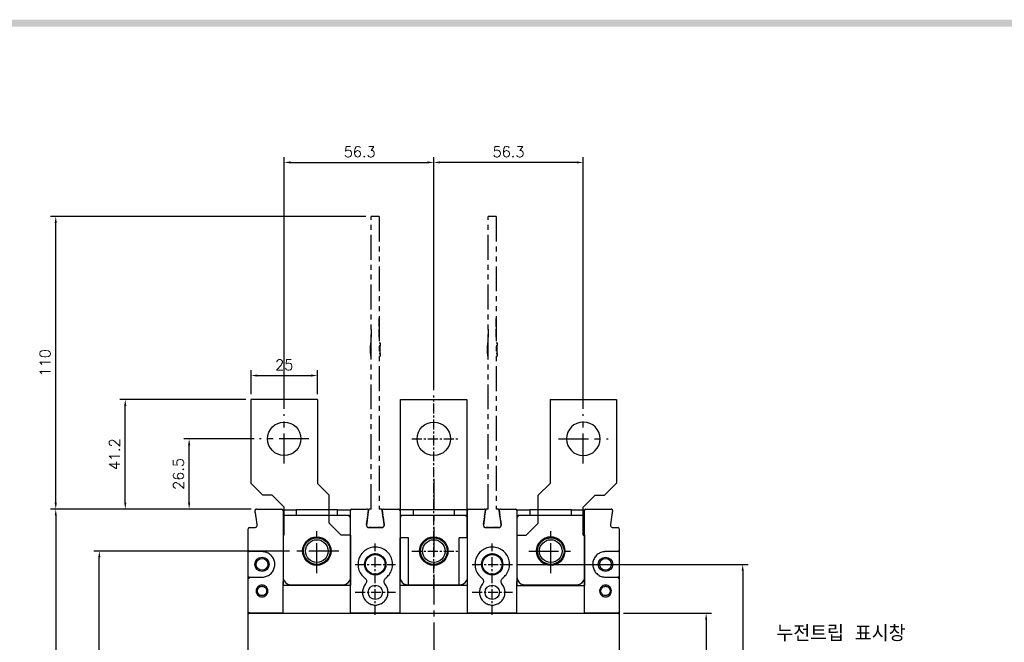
# Model space of a CAD drawing. Extents: x -402 to 2710, y -907 to 1754.
# Tile 7 of 16: x -73 to 297, y 1511 to 1745. Entities that reach past the tile are written whole.
import ezdxf

# ---------------------------------------------------------------- set-up
doc = ezdxf.new("R2010")
doc.units = 0
doc.header["$LTSCALE"] = 3
doc.header["$MEASUREMENT"] = 0
doc.linetypes.add('CENTER', pattern=[2, 1.25, -0.25, 0.25, -0.25])
doc.linetypes.add('PHANTOM2', pattern=[1.25, 0.625, -0.125, 0.125, -0.125, 0.125, -0.125])
doc.layers.get('0').update_dxf_attribs({"linetype": 'CONTINUOUS'})
doc.layers.get('Defpoints').update_dxf_attribs({"linetype": 'CONTINUOUS'})
for name, color, linetype in [('ce', 4, 'CENTER'), ('cen', 1, 'CENTER'), ('di', 3, 'CONTINUOUS'), ('DIM', 3, 'CONTINUOUS'), ('dwg', 7, 'CONTINUOUS'), ('TOP', 7, 'CONTINUOUS')]:
    doc.layers.add(name, color=color, linetype=linetype)
doc.styles.add('KIM', font='ROMANS.shx', dxfattribs={"height": 5, "bigfont": 'GSG1.shx'})
doc.styles.get("Standard").update_dxf_attribs({"font": 'romans.shx', "height": 4, "bigfont": 'ghs.shx'})
doc.dimstyles.new('STANDARD$0', dxfattribs={"dimtxt": 5, "dimasz": 5, "dimexe": 1, "dimexo": 2, "dimgap": 2, "dimtad": 1, "dimdec": 4, "dimzin": 12, "dimdsep": 46, "dimtxsty": 'KIM', "dimcen": -1, "dimdle": 0.1, "dimadec": 0, "dimazin": 0, "dimtfac": 1, "dimtdec": 4, "dimtmove": 0, "dimatfit": 3, "dimfxl": 0, "dimtolj": 1, "dimtzin": 0, "dimarcsym": 0})

# ---------------------------------------------------------------- blocks, each defined once
blk = doc.blocks.new('fsadfsafas')
at = {"layer": 'cen', "ltscale": 3}
for p, q in [((614, 610.86), (614, 629.46)), ((623.3, 620.16), (604.7, 620.16)), ((626.25, 569.66), (626.25, 586.26)), ((634.55, 577.96), (617.95, 577.96))]:
    blk.add_line(p, q, dxfattribs=at)
at = {"layer": 'dwg'}
for p, q in [((626.5, 634.96), (601.5, 634.96)), ((601.5, 634.96), (601.5, 603.46)), ((626.5, 634.96), (626.5, 603.41)), ((601.5, 603.46), (606, 598.96)), ((626.5, 603.41), (630.95, 598.96)), ((609.5, 598.96), (606, 598.96)), ((609.5, 598.96), (614, 594.46)), ((630.95, 588.46), (630.95, 598.96)), ((614, 583.96), (614, 594.46)), ((635.45, 583.96), (630.95, 588.46)), ((614, 583.96), (613.55, 583.96)), ((613.55, 583.96), (613.55, 564.96)), ((638.95, 583.96), (635.45, 583.96)), ((638.95, 583.96), (638.95, 564.96)), ((638.95, 564.96), (613.55, 564.96))]:
    blk.add_line(p, q, dxfattribs=at)
for centre, radius in [((614, 620.16), 6.3), ((626.25, 577.96), 5.3)]:
    blk.add_circle(centre, radius, dxfattribs=at)
blk = doc.blocks.new('fsadfsaf')
for p, q in [((574.65, 711.75), (574.65, 763.75)), ((574.65, 763.75), (599.65, 763.75)), ((599.65, 763.75), (599.65, 711.75)), ((577.65, 711.75), (574.45, 711.75)), ((574.45, 693.75), (574.45, 711.75)), ((577.65, 693.75), (577.65, 711.75)), ((596.65, 693.75), (596.65, 711.75)), ((599.85, 711.75), (596.65, 711.75)), ((599.85, 693.75), (599.85, 711.75)), ((599.85, 693.75), (574.45, 693.75))]:
    blk.add_line(p, q)
for centre, radius in [((587.15, 748.95), 6.3), ((587.15, 706.75), 5.3)]:
    blk.add_circle(centre, radius)
at = {"layer": 'cen'}
for p, q in [((587.15, 692.49), (587.15, 765.27)), ((578.96, 748.95), (596.21, 748.95)), ((578.96, 706.75), (596.21, 706.75))]:
    blk.add_line(p, q, dxfattribs=at)
blk = doc.blocks.new('*D229')
at = {"layer": 'Defpoints', "color": 0}
for p in [(82.61, 1691.67), (82.61, 1604.07), (26.36, 1597.05)]:
    blk.add_point(p, dxfattribs=at)
at = {"layer": 'di'}
for p, q in [((26.36, 1599.05), (26.36, 1693.67)), ((82.61, 1606.07), (82.61, 1693.67)), ((28.76, 1691.67), (80.21, 1691.67))]:
    blk.add_line(p, q, dxfattribs=at)
for points in [[(28.76, 1692.07), (28.76, 1691.27), (26.36, 1691.67)], [(80.21, 1692.07), (80.21, 1691.27), (82.61, 1691.67)]]:
    blk.add_solid(points, dxfattribs=at)
at = {"layer": 'di', "insert": (54.74, 1695.67), "char_height": 4, "attachment_point": 5}
blk.add_mtext('\\A1;56.3', dxfattribs=at)
blk = doc.blocks.new('*D230')
at = {"layer": 'Defpoints', "color": 0}
for p in [(82.61, 1691.67), (82.61, 1604.07), (138.86, 1597.05)]:
    blk.add_point(p, dxfattribs=at)
at = {"layer": 'di'}
for p, q in [((82.61, 1606.07), (82.61, 1693.67)), ((138.86, 1599.05), (138.86, 1693.67)), ((136.46, 1691.67), (85.01, 1691.67))]:
    blk.add_line(p, q, dxfattribs=at)
for points in [[(85.01, 1692.07), (85.01, 1691.27), (82.61, 1691.67)], [(136.46, 1692.07), (136.46, 1691.27), (138.86, 1691.67)]]:
    blk.add_solid(points, dxfattribs=at)
at = {"layer": 'di', "insert": (110.74, 1695.67), "char_height": 4, "attachment_point": 5}
blk.add_mtext('\\A1;56.3', dxfattribs=at)
blk = doc.blocks.new('*D220')
at = {"layer": 'Defpoints', "color": 0}
for p in [(15.89, 1561.35), (-59.59, 1304.75), (15.89, 1304.75)]:
    blk.add_point(p, dxfattribs=at)
at = {"layer": 'di'}
for p, q in [((13.89, 1561.35), (-61.59, 1561.35)), ((-59.59, 1558.95), (-59.59, 1307.15)), ((13.89, 1304.75), (-61.59, 1304.75))]:
    blk.add_line(p, q, dxfattribs=at)
for points in [[(-59.99, 1558.95), (-59.19, 1558.95), (-59.59, 1561.35)], [(-59.99, 1307.15), (-59.19, 1307.15), (-59.59, 1304.75)]]:
    blk.add_solid(points, dxfattribs=at)
at = {"layer": 'di', "insert": (-63.59, 1433.05), "char_height": 4, "attachment_point": 5, "rotation": 90}
blk.add_mtext('\\A1;257', dxfattribs=at)
blk = doc.blocks.new('*D221')
at = {"layer": 'Defpoints', "color": 0}
for p in [(-43.2, 1545.55), (30.31, 1545.55), (30.31, 1320.55)]:
    blk.add_point(p, dxfattribs=at)
at = {"layer": 'di'}
for p, q in [((28.31, 1545.55), (-45.2, 1545.55)), ((-43.2, 1322.95), (-43.2, 1543.15)), ((28.31, 1320.55), (-45.2, 1320.55))]:
    blk.add_line(p, q, dxfattribs=at)
for points in [[(-43.6, 1543.15), (-42.8, 1543.15), (-43.2, 1545.55)], [(-43.6, 1322.95), (-42.8, 1322.95), (-43.2, 1320.55)]]:
    blk.add_solid(points, dxfattribs=at)
at = {"layer": 'di', "insert": (-47.2, 1433.05), "char_height": 4, "attachment_point": 5, "rotation": 90}
blk.add_mtext('\\A1;225', dxfattribs=at)
blk = doc.blocks.new('*D223')
at = {"layer": 'Defpoints', "color": 0}
for p in [(-59.59, 1671.35), (59.11, 1671.35), (15.89, 1561.35)]:
    blk.add_point(p, dxfattribs=at)
at = {"layer": 'di'}
for p, q in [((57.11, 1671.35), (-61.59, 1671.35)), ((-59.59, 1563.75), (-59.59, 1668.95)), ((13.89, 1561.35), (-61.59, 1561.35))]:
    blk.add_line(p, q, dxfattribs=at)
for points in [[(-59.99, 1668.95), (-59.19, 1668.95), (-59.59, 1671.35)], [(-59.99, 1563.75), (-59.19, 1563.75), (-59.59, 1561.35)]]:
    blk.add_solid(points, dxfattribs=at)
at = {"layer": 'di', "insert": (-63.59, 1616.35), "char_height": 4, "attachment_point": 5, "rotation": 90}
blk.add_mtext('\\A1;110', dxfattribs=at)
blk = doc.blocks.new('*D178')
at = {"layer": 'Defpoints', "color": 0}
for p in [(38.86, 1611.54), (13.86, 1602.55), (38.86, 1602.55)]:
    blk.add_point(p, dxfattribs=at)
at = {"layer": 'di'}
for p, q in [((13.86, 1604.55), (13.86, 1613.54)), ((16.26, 1611.54), (36.46, 1611.54)), ((38.86, 1604.55), (38.86, 1613.54))]:
    blk.add_line(p, q, dxfattribs=at)
for points in [[(16.26, 1611.94), (16.26, 1611.14), (13.86, 1611.54)], [(36.46, 1611.94), (36.46, 1611.14), (38.86, 1611.54)]]:
    blk.add_solid(points, dxfattribs=at)
at = {"layer": 'di', "insert": (26.36, 1615.54), "char_height": 4, "attachment_point": 5}
blk.add_mtext('\\A1;25', dxfattribs=at)
blk = doc.blocks.new('*D180')
at = {"layer": 'Defpoints', "color": 0}
for p in [(-9.41, 1587.75), (17.06, 1587.75), (15.89, 1561.35)]:
    blk.add_point(p, dxfattribs=at)
at = {"layer": 'di'}
for p, q in [((15.06, 1587.75), (-11.41, 1587.75)), ((-9.41, 1563.75), (-9.41, 1585.35)), ((13.89, 1561.35), (-11.41, 1561.35))]:
    blk.add_line(p, q, dxfattribs=at)
for points in [[(-9.81, 1585.35), (-9.01, 1585.35), (-9.41, 1587.75)], [(-9.81, 1563.75), (-9.01, 1563.75), (-9.41, 1561.35)]]:
    blk.add_solid(points, dxfattribs=at)
at = {"layer": 'di', "insert": (-13.41, 1574.55), "char_height": 4, "attachment_point": 5, "rotation": 90}
blk.add_mtext('\\A1;26.5', dxfattribs=at)
blk = doc.blocks.new('*D204')
at = {"layer": 'Defpoints', "color": 0}
for p in [(152.01, 1522.15), (151.44, 1343.95), (185.08, 1343.95)]:
    blk.add_point(p, dxfattribs=at)
at = {"layer": 'di'}
for p, q in [((154.01, 1522.15), (187.08, 1522.15)), ((185.08, 1519.75), (185.08, 1346.35)), ((153.44, 1343.95), (187.08, 1343.95))]:
    blk.add_line(p, q, dxfattribs=at)
for points in [[(184.68, 1519.75), (185.48, 1519.75), (185.08, 1522.15)], [(184.68, 1346.35), (185.48, 1346.35), (185.08, 1343.95)]]:
    blk.add_solid(points, dxfattribs=at)
at = {"layer": 'di', "insert": (181.08, 1433.05), "char_height": 4, "attachment_point": 5, "rotation": 90}
blk.add_mtext('\\A1;179', dxfattribs=at)
blk = doc.blocks.new('*D206')
at = {"layer": 'Defpoints', "color": 0}
for p in [(112.18, 1540.55), (112.2, 1325.55), (198.82, 1325.55)]:
    blk.add_point(p, dxfattribs=at)
at = {"layer": 'di'}
for p, q in [((114.18, 1540.55), (200.82, 1540.55)), ((198.82, 1538.15), (198.82, 1327.95)), ((114.2, 1325.55), (200.82, 1325.55))]:
    blk.add_line(p, q, dxfattribs=at)
for points in [[(198.42, 1538.15), (199.22, 1538.15), (198.82, 1540.55)], [(198.42, 1327.95), (199.22, 1327.95), (198.82, 1325.55)]]:
    blk.add_solid(points, dxfattribs=at)
at = {"layer": 'di', "insert": (194.82, 1433.05), "char_height": 4, "attachment_point": 5, "rotation": 90}
blk.add_mtext('\\A1;215', dxfattribs=at)
blk = doc.blocks.new('ftuseduets')
at = {"layer": 'DIM', "color": 4, "linetype": 'PHANTOM2', "ltscale": 0.2}
for p, q in [((507.828, 171.36), (507.984, 172.446)), ((509.005, 172.446), (509.163, 171.361))]:
    blk.add_line(p, q, dxfattribs=at)
for centre, radius, start, end in [((508.083, 172.432), 0.1, 90, 171.86996), ((508.907, 172.432), 0.1, 8.24223, 90), ((508.026, 171.332), 0.2, 171.86996, 270), ((508.965, 171.332), 0.2, 270, 8.24223)]:
    blk.add_arc(centre, radius, start, end, dxfattribs=at)
at = {"layer": 'TOP', "color": 4, "linetype": 'PHANTOM2'}
for p, q in [((508.196, 172.532), (508.196, 194.532)), ((508.796, 194.532), (508.196, 194.532)), ((508.796, 194.532), (508.796, 172.532)), ((508.796, 186.258), (508.796, 186.863)), ((508.196, 186.056), (508.196, 185.45)), ((508.796, 185.45), (508.796, 186.056)), ((508.156, 185.032), (508.136, 185.032)), ((508.136, 185.032), (508.136, 184.965)), ((508.136, 184.958), (508.136, 184.936)), ((508.136, 184.928), (508.136, 184.906)), ((508.136, 184.899), (508.136, 184.832)), ((508.136, 184.632), (508.136, 184.832)), ((508.156, 184.832), (508.136, 184.832)), ((508.136, 184.543), (508.136, 184.61)), ((508.136, 184.454), (508.136, 184.521)), ((508.165, 185.032), (508.158, 185.032)), ((508.165, 184.832), (508.158, 184.832)), ((508.174, 185.032), (508.167, 185.032)), ((508.174, 184.832), (508.167, 184.832)), ((508.196, 185.032), (508.176, 185.032)), ((508.196, 184.832), (508.176, 184.832)), ((508.796, 185.032), (508.816, 185.032)), ((508.796, 184.832), (508.816, 184.832)), ((508.818, 185.032), (508.825, 185.032)), ((508.818, 184.832), (508.825, 184.832)), ((508.827, 185.032), (508.834, 185.032)), ((508.827, 184.832), (508.834, 184.832)), ((508.836, 185.032), (508.856, 185.032)), ((508.836, 184.832), (508.856, 184.832)), ((508.856, 185.032), (508.856, 184.965)), ((508.856, 184.958), (508.856, 184.936)), ((508.856, 184.928), (508.856, 184.906)), ((508.856, 184.899), (508.856, 184.832)), ((508.856, 184.632), (508.856, 184.832)), ((508.856, 184.543), (508.856, 184.61)), ((508.856, 184.454), (508.856, 184.521)), ((508.136, 184.232), (508.136, 184.432)), ((508.136, 184.232), (508.136, 184.165)), ((508.156, 184.232), (508.136, 184.232)), ((508.136, 184.158), (508.136, 184.136)), ((508.136, 184.128), (508.136, 184.106)), ((508.136, 184.099), (508.136, 184.032)), ((508.156, 184.032), (508.136, 184.032)), ((508.165, 184.232), (508.158, 184.232)), ((508.165, 184.032), (508.158, 184.032)), ((508.174, 184.232), (508.167, 184.232)), ((508.174, 184.032), (508.167, 184.032)), ((508.196, 184.232), (508.176, 184.232)), ((508.196, 184.032), (508.176, 184.032)), ((508.796, 184.232), (508.816, 184.232)), ((508.796, 184.032), (508.816, 184.032)), ((508.818, 184.232), (508.825, 184.232)), ((508.818, 184.032), (508.825, 184.032)), ((508.827, 184.232), (508.834, 184.232)), ((508.827, 184.032), (508.834, 184.032)), ((508.836, 184.232), (508.856, 184.232)), ((508.836, 184.032), (508.856, 184.032)), ((508.856, 184.232), (508.856, 184.432)), ((508.856, 184.232), (508.856, 184.165)), ((508.856, 184.158), (508.856, 184.136)), ((508.856, 184.128), (508.856, 184.106)), ((508.856, 184.099), (508.856, 184.032))]:
    blk.add_line(p, q, dxfattribs=at)
at = {"layer": 'TOP', "color": 4, "linetype": 'PHANTOM2', "ltscale": 0.2}
for p, q in [((508.196, 172.532), (508.083, 172.532)), ((508.907, 172.532), (508.796, 172.532)), ((508.833, 172.532), (508.796, 172.532)), ((508.85, 172.532), (508.838, 172.532)), ((508.867, 172.532), (508.854, 172.532)), ((508.907, 172.532), (508.871, 172.532)), ((508.965, 171.132), (508.026, 171.132))]:
    blk.add_line(p, q, dxfattribs=at)
blk = doc.blocks.new('123126')
at = {"layer": 'ce'}
blk.add_blockref('ftuseduets', (-1607.61, 1643.428), dxfattribs=at)
blk = doc.blocks.new('*D211')
at = {"layer": 'Defpoints', "color": 0}
for p in [(-33.44, 1602.55), (13.86, 1602.55), (15.89, 1561.35)]:
    blk.add_point(p, dxfattribs=at)
at = {"layer": 'di'}
for p, q in [((11.86, 1602.55), (-35.44, 1602.55)), ((-33.44, 1563.75), (-33.44, 1600.15)), ((13.89, 1561.35), (-35.44, 1561.35))]:
    blk.add_line(p, q, dxfattribs=at)
for points in [[(-33.84, 1600.15), (-33.04, 1600.15), (-33.44, 1602.55)], [(-33.84, 1563.75), (-33.04, 1563.75), (-33.44, 1561.35)]]:
    blk.add_solid(points, dxfattribs=at)
at = {"layer": 'di', "insert": (-37.44, 1581.95), "char_height": 4, "attachment_point": 5, "rotation": 90}
blk.add_mtext('\\A1;41.2', dxfattribs=at)

msp = doc.modelspace()

# ---------------------------------------------------------------- linework, layer by layer
for p, q in [((15.887, 1561.349), (25.41, 1561.349)), ((25.868, 1561.049), (30.81, 1561.049)), ((30.81, 1561.049), (30.81, 1559.049)), ((46.41, 1561.049), (30.81, 1561.049)), ((46.41, 1559.049), (46.41, 1561.049)), ((46.41, 1561.049), (51.352, 1561.049)), ((51.81, 1561.349), (57.534, 1561.349)), ((63.687, 1561.349), (69.41, 1561.349)), ((74.81, 1561.049), (69.868, 1561.049)), ((74.81, 1561.049), (74.81, 1559.049)), ((90.41, 1561.049), (74.81, 1561.049)), ((90.41, 1559.049), (90.41, 1561.049)), ((95.352, 1561.049), (90.41, 1561.049)), ((95.81, 1561.349), (101.534, 1561.349)), ((107.687, 1561.349), (113.41, 1561.349)), ((113.868, 1561.049), (118.81, 1561.049)), ((118.81, 1561.049), (118.81, 1559.049)), ((134.41, 1561.049), (118.81, 1561.049)), ((134.41, 1559.049), (134.41, 1561.049)), ((134.41, 1561.049), (139.352, 1561.049)), ((139.81, 1561.349), (149.334, 1561.349)), ((16.147, 1555.491), (15.749, 1558.279)), ((26.51, 1559.049), (25.91, 1558.199)), ((25.91, 1558.349), (25.91, 1535.849)), ((26.51, 1559.049), (50.71, 1559.049)), ((51.31, 1558.199), (50.71, 1559.049)), ((51.31, 1535.849), (51.31, 1558.349)), ((57.671, 1558.279), (57.273, 1555.491)), ((57.699, 1558.169), (57.273, 1555.191)), ((63.522, 1558.169), (63.947, 1555.191)), ((63.947, 1555.491), (63.549, 1558.279)), ((70.51, 1559.049), (69.91, 1558.199)), ((69.91, 1558.349), (69.91, 1535.849)), ((70.51, 1559.049), (94.71, 1559.049)), ((95.31, 1558.199), (94.71, 1559.049)), ((95.31, 1535.849), (95.31, 1558.349)), ((101.671, 1558.279), (101.273, 1555.491)), ((101.699, 1558.169), (101.273, 1555.191)), ((107.522, 1558.169), (107.947, 1555.191)), ((107.947, 1555.491), (107.549, 1558.279)), ((114.51, 1559.049), (113.91, 1558.199)), ((113.91, 1558.349), (113.91, 1535.849)), ((114.51, 1559.049), (138.71, 1559.049)), ((139.31, 1558.199), (138.71, 1559.049)), ((139.31, 1535.849), (139.31, 1558.349)), ((149.471, 1558.279), (149.073, 1555.491)), ((12.81, 1545.849), (12.81, 1553.849)), ((13.31, 1554.349), (15.157, 1554.349)), ((58.263, 1554.349), (62.957, 1554.349)), ((102.263, 1554.349), (106.957, 1554.349)), ((150.063, 1554.349), (151.91, 1554.349)), ((152.41, 1553.849), (152.41, 1545.849)), ((12.81, 1535.249), (12.81, 1545.849)), ((18.01, 1545.349), (13.31, 1545.349)), ((151.91, 1545.349), (147.21, 1545.349)), ((152.41, 1545.849), (152.41, 1535.249)), ((12.81, 1521.849), (12.81, 1535.249)), ((13.31, 1535.749), (18.01, 1535.749)), ((25.91, 1522.349), (25.91, 1534.046)), ((51.31, 1522.349), (51.31, 1534.046)), ((69.91, 1522.349), (69.91, 1534.046)), ((95.31, 1522.349), (95.31, 1534.046)), ((113.91, 1522.349), (113.91, 1534.046)), ((139.31, 1522.349), (139.31, 1534.046)), ((147.21, 1535.749), (151.91, 1535.749)), ((152.41, 1535.249), (152.41, 1521.849)), ((28.91, 1532.849), (48.31, 1532.849)), ((72.91, 1532.849), (92.31, 1532.849)), ((116.91, 1532.849), (136.31, 1532.849)), ((13.092, 1522.349), (13.092, 1522.149)), ((13.259, 1522.349), (13.092, 1522.349)), ((13.259, 1522.349), (25.91, 1522.349)), ((51.31, 1522.349), (69.91, 1522.349)), ((95.31, 1522.349), (113.91, 1522.349)), ((139.31, 1522.349), (151.961, 1522.349)), ((152.128, 1522.349), (151.961, 1522.349)), ((152.128, 1522.149), (152.128, 1522.349)), ((12.81, 1521.584), (12.81, 1521.849)), ((12.81, 1344.514), (12.81, 1521.584)), ((13.11, 1522.149), (152.11, 1522.149)), ((152.41, 1521.849), (152.41, 1521.584)), ((152.41, 1521.584), (152.41, 1344.514))]:
    msp.add_line(p, q)
at = {"flags": 128}
for points in [[(58.029, 1560.479), (58.032, 1560.585), (58.016, 1560.682)], [(102.029, 1560.479), (102.032, 1560.585), (102.016, 1560.682)]]:
    msp.add_lwpolyline(points, dxfattribs=at)
for centre, radius in [((38.61, 1545.549), 5.35), ((38.61, 1545.549), 5), ((38.61, 1545.549), 4.25), ((82.61, 1545.549), 5.35), ((82.61, 1545.549), 5), ((82.61, 1545.549), 4.25), ((126.61, 1545.549), 5.35), ((126.61, 1545.549), 5), ((126.61, 1545.549), 4.25), ((60.61, 1540.549), 4), ((104.61, 1540.549), 4), ((18.01, 1540.549), 2.7), ((18.01, 1540.549), 2.225), ((60.61, 1540.549), 3.7), ((104.61, 1540.549), 3.7), ((147.21, 1540.549), 2.7), ((147.21, 1540.549), 2.225), ((60.61, 1530.049), 2.7), ((104.61, 1530.049), 2.7)]:
    msp.add_circle(centre, radius)
for centre, radius, start, end in [((15.887, 1560.849), 0.5, 90, 188.1301), ((25.41, 1560.849), 0.5, 0, 90), ((51.81, 1560.849), 0.5, 90, 180), ((57.534, 1560.849), 0.5, 351.8699, 90), ((63.687, 1560.849), 0.5, 90, 188.1301), ((63.687, 1560.549), 0.5, 149.88444, 188.1301), ((69.41, 1560.849), 0.5, 0, 90), ((95.81, 1560.849), 0.5, 90, 180), ((101.534, 1560.849), 0.5, 351.8699, 90), ((107.687, 1560.849), 0.5, 90, 188.1301), ((107.687, 1560.549), 0.5, 156.2938, 188.1301), ((113.41, 1560.849), 0.5, 0, 90), ((139.81, 1560.849), 0.5, 90, 180), ((149.334, 1560.849), 0.5, 351.8699, 90), ((13.31, 1553.849), 0.5, 90, 180), ((151.91, 1553.849), 0.5, 0, 90), ((13.31, 1545.849), 0.5, 180, 270), ((151.91, 1545.849), 0.5, 270, 0), ((13.31, 1535.249), 0.5, 137.9984, 180), ((28.91, 1535.849), 3, 210.11955, 270), ((48.31, 1535.849), 3, 270, 330.26227), ((72.91, 1535.849), 3, 209.73773, 270), ((92.31, 1535.849), 3, 270, 330.26227), ((116.91, 1535.849), 3, 209.73773, 270), ((136.31, 1535.849), 3, 270, 329.88045), ((151.91, 1535.249), 0.5, 0, 42.0016)]:
    msp.add_arc(centre, radius, start, end)
for centre, major_axis, start_param, end_param in [((13.11, 1521.849), (0, -0.301), 3.1415927, 4.712389), ((152.11, 1521.849), (0, 0.301), 4.712389, 6.2831853)]:
    msp.add_ellipse(centre, major_axis=major_axis, ratio=0.9982744, start_param=start_param, end_param=end_param)
for points, knots in [([(15.749, 1558.279), (15.708, 1558.562), (15.627, 1559.13), (15.519, 1559.885), (15.438, 1560.451), (15.397, 1560.74), (15.393, 1560.768), (15.392, 1560.779)], [0, 0, 0, 0, 0.2174332, 0.4348541, 0.652388, 0.8686965, 1, 1, 1, 1]), ([(25.91, 1560.849), (25.91, 1560.821), (25.91, 1560.766), (25.91, 1560.331), (25.91, 1559.692), (25.91, 1558.99), (25.91, 1558.529), (25.91, 1558.349)], [0, 0, 0, 0, 0.216177, 0.4323752, 0.6479764, 0.8624563, 1, 1, 1, 1]), ([(51.31, 1558.349), (51.31, 1558.628), (51.31, 1559.185), (51.31, 1559.929), (51.31, 1560.495), (51.31, 1560.803), (51.31, 1560.836), (51.31, 1560.849)], [0, 0, 0, 0, 0.2116692, 0.4233033, 0.6359511, 0.850839, 1, 1, 1, 1]), ([(58.029, 1560.779), (58.025, 1560.752), (58.017, 1560.697), (57.957, 1560.275), (57.868, 1559.653), (57.767, 1558.949), (57.7, 1558.475), (57.671, 1558.279)], [0, 0, 0, 0, 0.21175, 0.4235127, 0.6352042, 0.8481867, 1, 1, 1, 1]), ([(63.549, 1558.279), (63.509, 1558.56), (63.428, 1559.123), (63.321, 1559.874), (63.24, 1560.439), (63.198, 1560.736), (63.193, 1560.766), (63.192, 1560.779)], [0, 0, 0, 0, 0.2162174, 0.4325031, 0.6470846, 0.8596141, 1, 1, 1, 1]), ([(69.91, 1560.849), (69.91, 1560.821), (69.91, 1560.765), (69.91, 1560.326), (69.91, 1559.682), (69.91, 1558.98), (69.91, 1558.524), (69.91, 1558.349)], [0, 0, 0, 0, 0.2178729, 0.4357917, 0.6524092, 0.8666222, 1, 1, 1, 1]), ([(95.31, 1558.349), (95.31, 1558.628), (95.31, 1559.185), (95.31, 1559.929), (95.31, 1560.495), (95.31, 1560.803), (95.31, 1560.836), (95.31, 1560.849)], [0, 0, 0, 0, 0.2116692, 0.4233033, 0.6359511, 0.850839, 1, 1, 1, 1]), ([(102.029, 1560.779), (102.025, 1560.752), (102.017, 1560.697), (101.957, 1560.275), (101.868, 1559.653), (101.767, 1558.949), (101.7, 1558.475), (101.671, 1558.279)], [0, 0, 0, 0, 0.21175, 0.4235127, 0.6352041, 0.8481867, 1, 1, 1, 1]), ([(107.549, 1558.279), (107.509, 1558.56), (107.428, 1559.123), (107.321, 1559.874), (107.24, 1560.439), (107.198, 1560.736), (107.193, 1560.766), (107.192, 1560.779)], [0, 0, 0, 0, 0.2162174, 0.4325031, 0.6470846, 0.8596141, 1, 1, 1, 1]), ([(113.91, 1560.849), (113.91, 1560.821), (113.91, 1560.765), (113.91, 1560.326), (113.91, 1559.682), (113.91, 1558.98), (113.91, 1558.524), (113.91, 1558.349)], [0, 0, 0, 0, 0.2178729, 0.4357917, 0.6524092, 0.8666222, 1, 1, 1, 1]), ([(139.31, 1558.349), (139.31, 1558.629), (139.31, 1559.189), (139.31, 1559.936), (139.31, 1560.501), (139.31, 1560.805), (139.31, 1560.837), (139.31, 1560.849)], [0, 0, 0, 0, 0.2132673, 0.4265184, 0.6402532, 0.85505, 1, 1, 1, 1]), ([(149.829, 1560.779), (149.825, 1560.751), (149.817, 1560.696), (149.755, 1560.267), (149.665, 1559.635), (149.565, 1558.931), (149.498, 1558.464), (149.471, 1558.279)], [0, 0, 0, 0, 0.213191, 0.4263131, 0.6411484, 0.857945, 1, 1, 1, 1]), ([(15.157, 1554.349), (15.27, 1554.36), (15.494, 1554.382), (15.795, 1554.555), (16.02, 1554.809), (16.16, 1555.135), (16.151, 1555.369), (16.147, 1555.491)], [0, 0, 0, 0, 0.19777454, 0.3953571, 0.5924541, 0.78913881, 1, 1, 1, 1]), ([(57.273, 1555.491), (57.268, 1555.378), (57.258, 1555.153), (57.386, 1554.832), (57.604, 1554.573), (57.907, 1554.387), (58.141, 1554.362), (58.263, 1554.349)], [0, 0, 0, 0, 0.1964016, 0.3928595, 0.5895785, 0.7867319, 1, 1, 1, 1]), ([(62.957, 1554.349), (63.07, 1554.36), (63.295, 1554.382), (63.595, 1554.555), (63.82, 1554.809), (63.96, 1555.135), (63.951, 1555.369), (63.947, 1555.491)], [0, 0, 0, 0, 0.1973377, 0.394695, 0.5920254, 0.7890442, 1, 1, 1, 1]), ([(101.273, 1555.491), (101.268, 1555.378), (101.258, 1555.153), (101.386, 1554.832), (101.604, 1554.573), (101.907, 1554.387), (102.141, 1554.362), (102.263, 1554.349)], [0, 0, 0, 0, 0.1964016, 0.3928595, 0.5895785, 0.7867319, 1, 1, 1, 1]), ([(106.957, 1554.349), (107.07, 1554.36), (107.295, 1554.382), (107.595, 1554.555), (107.82, 1554.809), (107.96, 1555.135), (107.951, 1555.369), (107.947, 1555.491)], [0, 0, 0, 0, 0.1973377, 0.3946958, 0.5920255, 0.7890443, 1, 1, 1, 1]), ([(149.073, 1555.491), (149.068, 1555.378), (149.058, 1555.152), (149.186, 1554.831), (149.405, 1554.572), (149.708, 1554.387), (149.942, 1554.362), (150.063, 1554.349)], [0, 0, 0, 0, 0.1964516, 0.3929378, 0.5895543, 0.7864782, 1, 1, 1, 1]), ([(18.01, 1535.749), (18.185, 1535.755), (18.896, 1535.779), (20.124, 1536.14), (21.463, 1537.084), (22.414, 1538.421), (22.87, 1539.997), (22.78, 1541.636), (22.151, 1543.155), (21.058, 1544.368), (19.624, 1545.191), (18.548, 1545.296), (18.01, 1545.349)], [0, 0, 0, 0, 0.0349024, 0.1422144, 0.2496426, 0.3568779, 0.4640098, 0.5713243, 0.6787558, 0.7859579, 0.8929777, 1, 1, 1, 1]), ([(64.502, 1535.343), (64.969, 1535.758), (65.98, 1536.655), (66.92, 1538.558), (67.232, 1540.746), (66.793, 1542.928), (65.658, 1544.838), (63.96, 1546.263), (61.891, 1547.047), (59.672, 1547.107), (57.555, 1546.427), (55.785, 1545.087), (54.561, 1543.244), (54.008, 1541.097), (54.203, 1538.893), (55.09, 1536.829), (56.176, 1535.838), (56.718, 1535.343)], [0, 0, 0, 0, 0.0576455, 0.1246599, 0.1917276, 0.2592147, 0.3268307, 0.3940899, 0.4611735, 0.5282591, 0.5958477, 0.6633841, 0.7305035, 0.797489, 0.8648338, 0.9324162, 1, 1, 1, 1]), ([(108.502, 1535.343), (108.969, 1535.758), (109.98, 1536.655), (110.92, 1538.558), (111.232, 1540.746), (110.793, 1542.928), (109.658, 1544.838), (107.96, 1546.263), (105.891, 1547.047), (103.672, 1547.107), (101.555, 1546.427), (99.785, 1545.087), (98.561, 1543.244), (98.008, 1541.097), (98.203, 1538.893), (99.09, 1536.829), (100.176, 1535.838), (100.718, 1535.343)], [0, 0, 0, 0, 0.0576455, 0.1246599, 0.1917276, 0.2592147, 0.3268307, 0.3940899, 0.4611735, 0.5282591, 0.5958477, 0.6633841, 0.7305035, 0.797489, 0.8648338, 0.9324162, 1, 1, 1, 1]), ([(147.21, 1545.349), (147.035, 1545.343), (146.324, 1545.319), (145.096, 1544.958), (143.757, 1544.015), (142.806, 1542.677), (142.35, 1541.102), (142.44, 1539.463), (143.069, 1537.944), (144.162, 1536.73), (145.596, 1535.907), (146.672, 1535.802), (147.21, 1535.749)], [0, 0, 0, 0, 0.0349024, 0.1422145, 0.2496426, 0.356878, 0.4640098, 0.5713242, 0.6787557, 0.7859579, 0.8929777, 1, 1, 1, 1]), ([(13.31, 1535.749), (13.309, 1535.749), (13.255, 1535.749), (13.141, 1535.73), (13.016, 1535.663), (12.953, 1535.599), (12.939, 1535.584)], [0, 0, 0, 0, 0.0083714, 0.4041021, 0.8638238, 1, 1, 1, 1]), ([(12.939, 1535.584), (12.988, 1535.53), (13.084, 1535.426), (13.201, 1535.307), (13.258, 1535.25), (13.259, 1535.249)], [0, 0, 0, 0, 0.5110215, 0.9909427, 1, 1, 1, 1]), ([(25.91, 1535.849), (25.939, 1535.511), (25.985, 1534.982), (26.227, 1534.513), (26.315, 1534.344)], [0, 0, 0, 0, 0.63774542, 1, 1, 1, 1]), ([(25.91, 1534.046), (25.91, 1534.054), (25.911, 1534.069), (25.915, 1534.087), (25.923, 1534.099), (25.928, 1534.103), (25.931, 1534.105)], [0, 0, 0, 0, 0.3476387, 0.6977052, 0.8729383, 1, 1, 1, 1]), ([(26.315, 1534.344), (26.315, 1534.344), (26.315, 1534.343), (26.311, 1534.338), (26.28, 1534.316), (26.194, 1534.262), (26.074, 1534.189), (25.978, 1534.133), (25.931, 1534.105)], [0, 0, 0, 0, 0.0240307, 0.0863001, 0.3148167, 0.5432401, 0.7716189, 1, 1, 1, 1]), ([(50.915, 1534.361), (51, 1534.527), (51.236, 1534.99), (51.281, 1535.513), (51.31, 1535.849)], [0, 0, 0, 0, 0.3574548, 1, 1, 1, 1]), ([(50.915, 1534.361), (50.915, 1534.361), (50.915, 1534.36), (50.917, 1534.356), (50.942, 1534.336), (51.022, 1534.284), (51.139, 1534.213), (51.233, 1534.158), (51.281, 1534.13)], [0, 0, 0, 0, 0.0208296, 0.0606004, 0.2956476, 0.5304868, 0.765245, 1, 1, 1, 1]), ([(51.281, 1534.13), (51.285, 1534.127), (51.294, 1534.12), (51.305, 1534.099), (51.309, 1534.074), (51.31, 1534.054), (51.31, 1534.046)], [0, 0, 0, 0, 0.15904823, 0.36660836, 0.74923667, 1, 1, 1, 1]), ([(56.718, 1535.343), (56.827, 1535.247), (57.061, 1535.039), (57.278, 1534.597), (57.347, 1534.092), (57.251, 1533.583), (57.057, 1533.306), (56.961, 1533.167)], [0, 0, 0, 0, 0.1767702, 0.3824571, 0.5882182, 0.7941418, 1, 1, 1, 1]), ([(64.259, 1533.167), (64.175, 1533.285), (63.993, 1533.539), (63.878, 1534.018), (63.921, 1534.525), (64.127, 1535.001), (64.377, 1535.229), (64.502, 1535.343)], [0, 0, 0, 0, 0.1762349, 0.3819524, 0.5878501, 0.7939744, 1, 1, 1, 1]), ([(69.91, 1535.849), (69.939, 1535.513), (69.984, 1534.99), (70.221, 1534.527), (70.305, 1534.361)], [0, 0, 0, 0, 0.6425453, 1, 1, 1, 1]), ([(69.91, 1534.046), (69.91, 1534.057), (69.911, 1534.078), (69.918, 1534.105), (69.928, 1534.122), (69.936, 1534.128), (69.939, 1534.13)], [0, 0, 0, 0, 0.3460891, 0.694524, 0.8684932, 1, 1, 1, 1]), ([(70.305, 1534.361), (70.305, 1534.361), (70.305, 1534.36), (70.303, 1534.356), (70.278, 1534.336), (70.198, 1534.284), (70.082, 1534.213), (69.987, 1534.158), (69.939, 1534.13)], [0, 0, 0, 0, 0.0208297, 0.0606006, 0.295648, 0.5304888, 0.7652457, 1, 1, 1, 1]), ([(94.915, 1534.361), (95, 1534.527), (95.236, 1534.99), (95.281, 1535.513), (95.31, 1535.849)], [0, 0, 0, 0, 0.3574547, 1, 1, 1, 1]), ([(94.915, 1534.361), (94.915, 1534.361), (94.915, 1534.36), (94.917, 1534.356), (94.942, 1534.336), (95.022, 1534.284), (95.139, 1534.213), (95.233, 1534.158), (95.281, 1534.13)], [0, 0, 0, 0, 0.0208297, 0.0606006, 0.295648, 0.5304888, 0.7652457, 1, 1, 1, 1]), ([(95.281, 1534.13), (95.285, 1534.127), (95.294, 1534.12), (95.305, 1534.099), (95.309, 1534.074), (95.31, 1534.054), (95.31, 1534.046)], [0, 0, 0, 0, 0.1590608, 0.3666174, 0.7492414, 1, 1, 1, 1]), ([(100.718, 1535.343), (100.827, 1535.247), (101.061, 1535.039), (101.278, 1534.597), (101.347, 1534.092), (101.251, 1533.583), (101.057, 1533.306), (100.961, 1533.167)], [0, 0, 0, 0, 0.1767702, 0.3824571, 0.5882182, 0.7941418, 1, 1, 1, 1]), ([(108.259, 1533.167), (108.175, 1533.285), (107.993, 1533.539), (107.878, 1534.018), (107.921, 1534.525), (108.127, 1535.001), (108.377, 1535.229), (108.502, 1535.343)], [0, 0, 0, 0, 0.1762349, 0.3819524, 0.5878501, 0.7939744, 1, 1, 1, 1]), ([(113.91, 1535.849), (113.939, 1535.513), (113.984, 1534.99), (114.221, 1534.527), (114.305, 1534.361)], [0, 0, 0, 0, 0.6425452, 1, 1, 1, 1]), ([(113.91, 1534.046), (113.91, 1534.057), (113.911, 1534.078), (113.918, 1534.105), (113.928, 1534.122), (113.936, 1534.128), (113.939, 1534.13)], [0, 0, 0, 0, 0.3460913, 0.6945292, 0.8684999, 1, 1, 1, 1]), ([(114.305, 1534.361), (114.305, 1534.361), (114.305, 1534.36), (114.303, 1534.356), (114.278, 1534.336), (114.198, 1534.284), (114.082, 1534.213), (113.987, 1534.158), (113.939, 1534.13)], [0, 0, 0, 0, 0.0208296, 0.0606004, 0.2956476, 0.5304868, 0.765245, 1, 1, 1, 1]), ([(138.905, 1534.344), (138.993, 1534.513), (139.235, 1534.982), (139.281, 1535.511), (139.31, 1535.849)], [0, 0, 0, 0, 0.36225458, 1, 1, 1, 1]), ([(138.905, 1534.344), (138.905, 1534.344), (138.905, 1534.343), (138.909, 1534.338), (138.94, 1534.316), (139.026, 1534.262), (139.146, 1534.189), (139.242, 1534.133), (139.29, 1534.105)], [0, 0, 0, 0, 0.0240307, 0.0863001, 0.3148167, 0.5432401, 0.7716189, 1, 1, 1, 1]), ([(139.29, 1534.105), (139.293, 1534.103), (139.299, 1534.098), (139.307, 1534.082), (139.31, 1534.064), (139.31, 1534.051), (139.31, 1534.046)], [0, 0, 0, 0, 0.1691145, 0.3857586, 0.7905078, 1, 1, 1, 1]), ([(152.282, 1535.584), (152.267, 1535.599), (152.204, 1535.663), (152.079, 1535.73), (151.965, 1535.749), (151.911, 1535.749), (151.91, 1535.749)], [0, 0, 0, 0, 0.1361762, 0.5958979, 0.9916286, 1, 1, 1, 1]), ([(151.961, 1535.249), (151.962, 1535.25), (152.019, 1535.307), (152.136, 1535.426), (152.232, 1535.53), (152.282, 1535.584)], [0, 0, 0, 0, 0.0090573, 0.4889785, 1, 1, 1, 1]), ([(20.212, 1530.549), (20.178, 1530.262), (20.109, 1529.688), (19.601, 1528.954), (18.866, 1528.471), (17.998, 1528.295), (17.133, 1528.471), (16.394, 1528.954), (15.906, 1529.688), (15.727, 1530.551), (15.906, 1531.413), (16.395, 1532.145), (17.133, 1532.627), (17.999, 1532.804), (18.868, 1532.627), (19.601, 1532.144), (20.11, 1531.41), (20.178, 1530.836), (20.212, 1530.549)], [0, 0, 0, 0, 0.0622507, 0.124664, 0.1872849, 0.2500194, 0.3127171, 0.375258, 0.4377337, 0.5001499, 0.5624032, 0.6247434, 0.6873253, 0.7500656, 0.8128155, 0.8754127, 0.9377772, 1, 1, 1, 1]), ([(19.76, 1530.549), (19.742, 1530.74), (19.708, 1531.1), (19.466, 1531.557), (19.166, 1531.885), (18.785, 1532.142), (18.391, 1532.275), (17.944, 1532.313), (17.549, 1532.257), (17.124, 1532.08), (16.784, 1531.824), (16.527, 1531.502), (16.321, 1531.092), (16.221, 1530.55), (16.321, 1530.008), (16.526, 1529.597), (16.784, 1529.275), (17.124, 1529.018), (17.488, 1528.867), (17.749, 1528.815), (17.914, 1528.801), (18.078, 1528.797), (18.391, 1528.823), (18.785, 1528.956), (19.166, 1529.214), (19.466, 1529.542), (19.708, 1529.998), (19.742, 1530.358), (19.76, 1530.549)], [0, 0, 0, 0, 0.05200373, 0.09810666, 0.13829268, 0.17254776, 0.22306138, 0.24987113, 0.29500156, 0.33063633, 0.37491596, 0.40995452, 0.44248196, 0.49977469, 0.55724486, 0.5898525, 0.62496527, 0.66928859, 0.70492254, 0.73184204, 0.74203147, 0.7500331, 0.7769033, 0.8274524, 0.86171635, 0.90190524, 0.94800526, 1, 1, 1, 1]), ([(56.961, 1533.167), (56.788, 1532.942), (56.29, 1532.292), (55.813, 1530.989), (55.767, 1529.353), (56.272, 1527.788), (57.264, 1526.482), (58.629, 1525.577), (60.217, 1525.173), (61.852, 1525.318), (63.349, 1525.996), (64.533, 1527.128), (65.279, 1528.588), (65.494, 1530.207), (65.189, 1531.835), (64.569, 1532.723), (64.259, 1533.167)], [0, 0, 0, 0, 0.0389932, 0.1127209, 0.1865914, 0.2607106, 0.334796, 0.4086203, 0.4823615, 0.5563266, 0.6304755, 0.7044802, 0.7782374, 0.8520288, 0.9260134, 1, 1, 1, 1]), ([(100.961, 1533.167), (100.788, 1532.942), (100.29, 1532.292), (99.813, 1530.989), (99.767, 1529.353), (100.272, 1527.788), (101.264, 1526.482), (102.629, 1525.577), (104.217, 1525.173), (105.852, 1525.318), (107.349, 1525.996), (108.533, 1527.128), (109.279, 1528.588), (109.494, 1530.207), (109.189, 1531.835), (108.569, 1532.723), (108.259, 1533.167)], [0, 0, 0, 0, 0.0389932, 0.1127209, 0.1865914, 0.2607106, 0.334796, 0.4086203, 0.4823615, 0.5563266, 0.6304755, 0.7044802, 0.7782374, 0.8520288, 0.9260134, 1, 1, 1, 1]), ([(149.434, 1530.549), (149.399, 1530.262), (149.331, 1529.688), (148.822, 1528.954), (148.089, 1528.472), (147.221, 1528.295), (146.355, 1528.471), (145.615, 1528.954), (145.127, 1529.688), (144.948, 1530.551), (145.127, 1531.413), (145.616, 1532.145), (146.356, 1532.628), (147.222, 1532.804), (148.09, 1532.626), (148.823, 1532.143), (149.331, 1531.41), (149.4, 1530.836), (149.434, 1530.549)], [0, 0, 0, 0, 0.0622495, 0.1246643, 0.1872873, 0.2500222, 0.3127183, 0.375258, 0.4377339, 0.5001513, 0.5624055, 0.6247436, 0.6873231, 0.7500634, 0.8128157, 0.8754149, 0.9377794, 1, 1, 1, 1]), ([(148.96, 1530.549), (148.939, 1530.76), (148.905, 1531.09), (148.693, 1531.501), (148.437, 1531.823), (148.097, 1532.079), (147.734, 1532.231), (147.472, 1532.284), (147.307, 1532.297), (147.142, 1532.302), (146.83, 1532.276), (146.436, 1532.142), (146.055, 1531.885), (145.753, 1531.558), (145.52, 1531.102), (145.428, 1530.551), (145.519, 1529.999), (145.752, 1529.542), (146.054, 1529.214), (146.436, 1528.956), (146.83, 1528.823), (147.277, 1528.785), (147.671, 1528.842), (148.096, 1529.019), (148.437, 1529.275), (148.693, 1529.597), (148.905, 1530.008), (148.939, 1530.338), (148.96, 1530.549)], [0, 0, 0, 0, 0.0573022, 0.0898264, 0.1248558, 0.1692265, 0.2048979, 0.2318434, 0.2420427, 0.2500512, 0.2769366, 0.3274705, 0.3617141, 0.4018752, 0.447939, 0.49989, 0.5519609, 0.5981194, 0.6383491, 0.6726365, 0.723179, 0.7499703, 0.7950197, 0.8306899, 0.8750551, 0.9100942, 0.9426361, 1, 1, 1, 1])]:
    msp.add_open_spline(points, degree=3, knots=knots)
at = {"layer": 'cen', "ltscale": 3}
msp.add_line((82.61, 1572.709), (82.61, 1504.543), dxfattribs=at)
at = {"layer": 'cen'}
for p, q in [((60.61, 1521.517), (60.61, 1548.379)), ((104.61, 1521.517), (104.61, 1548.379)), ((53.024, 1540.549), (68.196, 1540.549)), ((97.024, 1540.549), (112.196, 1540.549)), ((53.024, 1530.049), (68.196, 1530.049)), ((97.024, 1530.049), (112.196, 1530.049))]:
    msp.add_line(p, q, dxfattribs=at)
at = {"layer": 'dwg'}
msp.add_trace([(-379.919, 1745.33), (-377.319, 1742.73), (1741.681, 1745.33), (1739.081, 1742.73)], dxfattribs=at)

# ---------------------------------------------------------------- block references
msp.add_blockref('fsadfsaf', (-504.538, 838.801))
at = {"layer": 'di', "xscale": 5, "yscale": 5, "zscale": 5}
for p in [(5556.183, -7518.452), (5600.183, -7518.452)]:
    msp.add_blockref('123126', p, dxfattribs=at)
at = {"layer": 'di'}
msp.add_blockref('fsadfsafas', (-587.644, 967.591), dxfattribs=at)
at = {"layer": 'di', "xscale": -1}
msp.add_blockref('fsadfsafas', (752.864, 967.591), dxfattribs=at)

# ---------------------------------------------------------------- texts
at = {"layer": 'di', "insert": (211.506, 1511.617), "char_height": 6, "attachment_point": 7}
msp.add_mtext('누전트립 표시창', dxfattribs=at)

# ---------------------------------------------------------------- dimensions: what is measured, and where the dimension line sits
at = {"layer": 'di'}
for p1, picture, middle in [((26.36, 1597.049), '*D229', (54.742, 1691.671)), ((138.86, 1597.049), '*D230', (110.735, 1691.671))]:
    dim = msp.add_linear_dim(base=(82.61, 1691.671), p1=p1, p2=(82.61, 1604.072), text='56.3', dimstyle='STANDARD$0', override={"dimtxt": 4, "dimasz": 2.4, "dimexe": 2, "dimdec": 2, "dimzin": 8, "dimtxsty": 'Standard', "dimcen": 0, "dimdle": 0, "dimclrd": 256, "dimclre": 256, "dimclrt": 256, "dimadec": 2, "dimazin": 2, "dimtfac": 0.6, "dimtdec": 2, "dimtzin": 8, "dimlwd": 65535, "dimlwe": 65535}, dxfattribs=at)
    dim.commit()
    dim.dimension.update_dxf_attribs({"geometry": picture, "text_midpoint": middle, "dimtype": 160})
for base, p1, p2, picture, middle in [((-59.589, 1671.349), (15.887, 1561.349), (59.111, 1671.349), '*D223', (-59.589, 1616.349)), ((-33.443, 1602.549), (15.887, 1561.349), (13.86, 1602.549), '*D211', (-33.443, 1581.949)), ((-43.196, 1545.549), (30.31, 1320.549), (30.31, 1545.549), '*D221', (-43.196, 1433.049))]:
    dim = msp.add_linear_dim(base=base, p1=p1, p2=p2, angle=90, dimstyle='STANDARD$0', override={"dimtxt": 4, "dimasz": 2.4, "dimexe": 2, "dimdec": 2, "dimzin": 8, "dimtxsty": 'Standard', "dimcen": 0, "dimdle": 0, "dimclrd": 256, "dimclre": 256, "dimclrt": 256, "dimadec": 2, "dimazin": 2, "dimtfac": 0.6, "dimtdec": 2, "dimtzin": 8, "dimlwd": 65535, "dimlwe": 65535}, dxfattribs=at)
    dim.commit()
    dim.dimension.update_dxf_attribs({"geometry": picture, "text_midpoint": middle, "dimtype": 160})
dim = msp.add_linear_dim(base=(38.86, 1611.537), p1=(13.86, 1602.549), p2=(38.86, 1602.549), dimstyle='STANDARD$0', override={"dimtxt": 4, "dimasz": 2.4, "dimexe": 2, "dimdec": 2, "dimzin": 8, "dimtxsty": 'Standard', "dimcen": 0, "dimdle": 0, "dimclrd": 256, "dimclre": 256, "dimclrt": 256, "dimadec": 2, "dimazin": 2, "dimtfac": 0.6, "dimtdec": 2, "dimtzin": 8, "dimlwd": 65535, "dimlwe": 65535}, dxfattribs=at)
dim.commit()
dim.dimension.update_dxf_attribs({"geometry": '*D178', "text_midpoint": (26.36, 1615.537)})
for base, p1, p2, text, picture, middle in [((-9.411, 1587.749), (15.887, 1561.349), (17.06, 1587.749), '26.5', '*D180', (-13.411, 1574.549)), ((185.084, 1343.949), (152.01, 1522.149), (151.444, 1343.949), '179', '*D204', (181.084, 1433.049))]:
    dim = msp.add_linear_dim(base=base, p1=p1, p2=p2, angle=90, text=text, dimstyle='STANDARD$0', override={"dimtxt": 4, "dimasz": 2.4, "dimexe": 2, "dimdec": 2, "dimzin": 8, "dimtxsty": 'Standard', "dimcen": 0, "dimdle": 0, "dimclrd": 256, "dimclre": 256, "dimclrt": 256, "dimadec": 2, "dimazin": 2, "dimtfac": 0.6, "dimtdec": 2, "dimtzin": 8, "dimlwd": 65535, "dimlwe": 65535}, dxfattribs=at)
    dim.commit()
    dim.dimension.update_dxf_attribs({"geometry": picture, "text_midpoint": middle})
for base, p1, p2, text, picture, middle in [((-59.589, 1304.749), (15.887, 1561.349), (15.887, 1304.749), '257', '*D220', (-59.589, 1433.049)), ((198.823, 1325.549), (112.181, 1540.549), (112.196, 1325.549), '215', '*D206', (198.823, 1433.049))]:
    dim = msp.add_linear_dim(base=base, p1=p1, p2=p2, angle=90, text=text, dimstyle='STANDARD$0', override={"dimtxt": 4, "dimasz": 2.4, "dimexe": 2, "dimdec": 2, "dimzin": 8, "dimtxsty": 'Standard', "dimcen": 0, "dimdle": 0, "dimclrd": 256, "dimclre": 256, "dimclrt": 256, "dimadec": 2, "dimazin": 2, "dimtfac": 0.6, "dimtdec": 2, "dimtzin": 8, "dimlwd": 65535, "dimlwe": 65535}, dxfattribs=at)
    dim.commit()
    dim.dimension.update_dxf_attribs({"geometry": picture, "text_midpoint": middle, "dimtype": 160})

doc.saveas('drawing.dxf')
